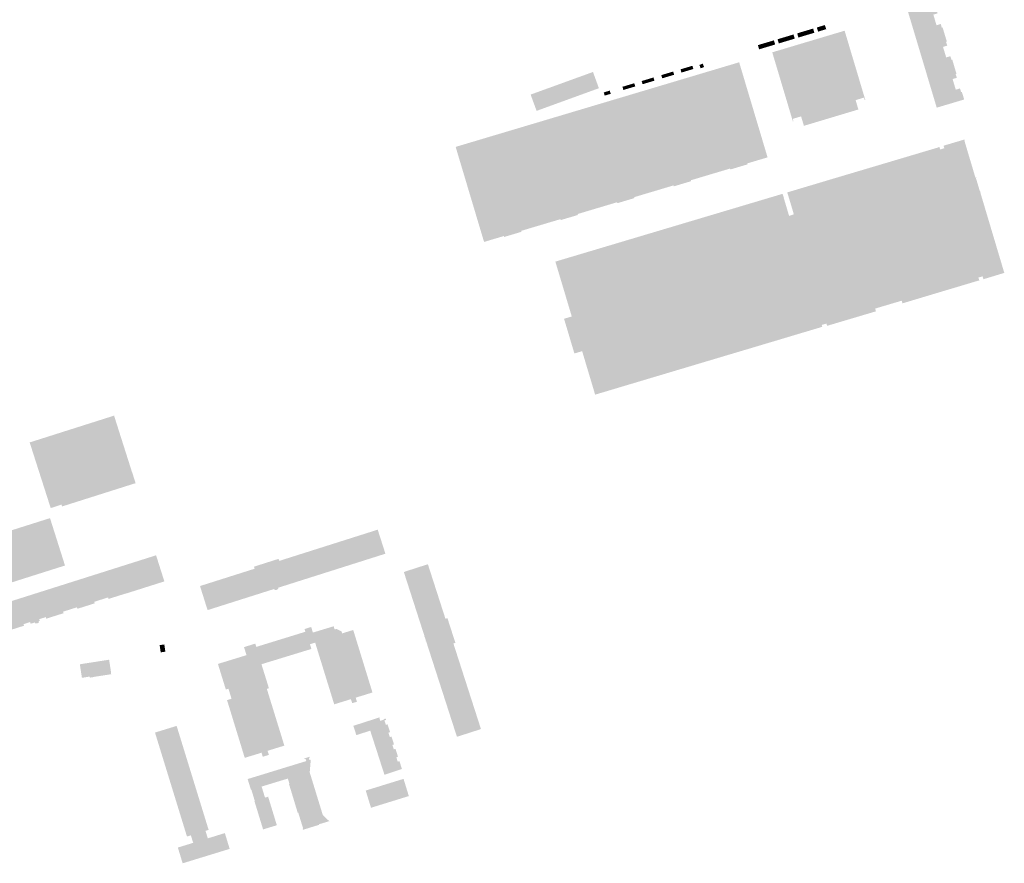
# Model space of a CAD drawing. Header units: inches. Extents: x 83304 to 84730, y 445871 to 447191.
# Tile 6 of 8: x 84229 to 84730, y 445928 to 446357. Entities that reach past the tile are written whole.
import ezdxf

# ---------------------------------------------------------------- set-up
doc = ezdxf.new("R2010")
doc.units = ezdxf.units.IN
doc.header["$MEASUREMENT"] = 0

msp = doc.modelspace()

# ---------------------------------------------------------------- hatches: boundary and pattern name
for points in [[(84694.53, 446365.45), (84695.65, 446361.73), (84695.26, 446361.62), (84695.82, 446359.74), (84693.68, 446359.1), (84695.28, 446353.7), (84697.42, 446354.34), (84697.98, 446352.46), (84698.38, 446352.58), (84699.46, 446348.96), (84685.52, 446344.78), (84680.58, 446361.27), (84694.53, 446365.45), (84694.53, 446365.45)], [(84648.57, 446350.93), (84659.07, 446315.81), (84658.78, 446315.72), (84658.42, 446316.93), (84654.17, 446315.66), (84655.56, 446310.9), (84627.88, 446302.6), (84626.45, 446307.39), (84622.21, 446306.12), (84622.57, 446304.9), (84622.28, 446304.82), (84622.25, 446304.93), (84611.79, 446339.94), (84647.17, 446350.51), (84648.57, 446350.93), (84648.57, 446350.93)], [(84618.54, 446347.8), (84622.6, 446349.02), (84623.23, 446346.9), (84619.18, 446345.69), (84618.54, 446347.8), (84618.54, 446347.8)], [(84628.52, 446350.8), (84629.16, 446348.68), (84625.1, 446347.46), (84624.46, 446349.58), (84628.52, 446350.8), (84628.52, 446350.8)], [(84628.52, 446350.8), (84632.57, 446352.02), (84633.21, 446349.9), (84629.16, 446348.68), (84628.52, 446350.8), (84628.52, 446350.8)], [(84638.51, 446353.79), (84639.2, 446351.7), (84635.08, 446350.46), (84634.45, 446352.57), (84638.51, 446353.79), (84638.51, 446353.79)], [(84699.46, 446348.96), (84700.55, 446345.35), (84700.15, 446345.23), (84700.72, 446343.35), (84698.58, 446342.71), (84700.21, 446337.35), (84702.34, 446337.98), (84702.9, 446336.1), (84703.29, 446336.22), (84704.4, 446332.47), (84690.46, 446328.29), (84685.52, 446344.78), (84699.46, 446348.96), (84699.46, 446348.96)], [(84608.58, 446344.82), (84609.22, 446342.7), (84605.13, 446341.47), (84604.49, 446343.59), (84608.58, 446344.82), (84608.58, 446344.82)], [(84608.58, 446344.82), (84612.63, 446346.03), (84613.27, 446343.91), (84609.22, 446342.7), (84608.58, 446344.82), (84608.58, 446344.82)], [(84618.54, 446347.8), (84619.18, 446345.69), (84615.11, 446344.47), (84614.47, 446346.58), (84618.54, 446347.8), (84618.54, 446347.8)], [(84597.8, 446325.41), (84609.41, 446286.57), (84599.12, 446283.5), (84599.26, 446283.03), (84590.49, 446280.41), (84590.35, 446280.88), (84570.4, 446274.93), (84570.54, 446274.46), (84561.76, 446271.84), (84561.62, 446272.31), (84541.65, 446266.35), (84541.79, 446265.89), (84533.04, 446263.28), (84532.9, 446263.75), (84522.55, 446260.66), (84518.74, 446259.52), (84512.89, 446257.78), (84513.03, 446257.31), (84504.27, 446254.69), (84504.13, 446255.16), (84484.15, 446249.21), (84484.29, 446248.73), (84475.53, 446246.12), (84475.39, 446246.59), (84465.31, 446243.59), (84450.87, 446291.89), (84494.15, 446304.8), (84594.79, 446334.83), (84594.97, 446334.88), (84595.65, 446332.61), (84596.51, 446329.73), (84596.6, 446329.42), (84597.74, 446325.61), (84597.8, 446325.41), (84597.8, 446325.41)], [(84574.84, 446333.32), (84574.76, 446333.54), (84576.49, 446334.19), (84576.93, 446333.02), (84577.14, 446332.46), (84575.41, 446331.81), (84574.84, 446333.32), (84574.84, 446333.32)], [(84523.68, 446321.7), (84492.01, 446310.2), (84491.77, 446310.84), (84490.02, 446315.62), (84488.98, 446318.47), (84519.49, 446329.53), (84520.67, 446329.95), (84523.68, 446321.7), (84523.68, 446321.7)], [(84558.4, 446329.26), (84558.89, 446327.63), (84555.88, 446326.73), (84555.39, 446328.36), (84558.4, 446329.26), (84558.4, 446329.26)], [(84558.4, 446329.26), (84561.42, 446330.17), (84561.91, 446328.54), (84558.89, 446327.63), (84558.4, 446329.26), (84558.4, 446329.26)], [(84568.18, 446332.2), (84568.67, 446330.57), (84565.64, 446329.66), (84565.15, 446331.29), (84568.18, 446332.2), (84568.18, 446332.2)], [(84568.18, 446332.2), (84571.2, 446333.1), (84571.69, 446331.47), (84568.67, 446330.57), (84568.18, 446332.2), (84568.18, 446332.2)], [(84704.4, 446332.47), (84705.43, 446328.99), (84705.04, 446328.88), (84705.6, 446326.99), (84703.46, 446326.36), (84705.07, 446320.95), (84707.2, 446321.6), (84707.78, 446319.73), (84708.17, 446319.85), (84709.35, 446315.99), (84695.4, 446311.81), (84690.46, 446328.29), (84704.4, 446332.47), (84704.4, 446332.47)], [(84538.66, 446323.34), (84541.68, 446324.24), (84542.17, 446322.61), (84539.15, 446321.71), (84538.66, 446323.34), (84538.66, 446323.34)], [(84548.42, 446326.26), (84548.91, 446324.64), (84545.89, 446323.73), (84545.4, 446325.36), (84548.42, 446326.26), (84548.42, 446326.26)], [(84548.42, 446326.26), (84551.44, 446327.17), (84551.93, 446325.54), (84548.91, 446324.64), (84548.42, 446326.26), (84548.42, 446326.26)], [(84526.14, 446319.58), (84529.21, 446320.5), (84529.7, 446318.87), (84526.63, 446317.95), (84526.14, 446319.58), (84526.14, 446319.58)], [(84538.66, 446323.34), (84539.15, 446321.71), (84536.13, 446320.8), (84535.65, 446322.43), (84538.66, 446323.34), (84538.66, 446323.34)], [(84717.71, 446269.02), (84717.78, 446268.82), (84717.54, 446268.75), (84729.74, 446227.85), (84719.13, 446224.65), (84718.69, 446226.11), (84716.58, 446225.47), (84717.04, 446223.94), (84716.69, 446223.83), (84716.65, 446223.96), (84703.12, 446219.91), (84697.38, 446218.19), (84691.69, 446216.49), (84677.99, 446212.39), (84677.59, 446213.73), (84673.63, 446212.56), (84667.95, 446210.87), (84664.1, 446209.72), (84664.51, 446208.33), (84639.65, 446200.95), (84639.42, 446201.72), (84639.54, 446201.76), (84639.42, 446202.14), (84636.92, 446201.4), (84637.21, 446200.45), (84618.21, 446194.78), (84612.51, 446193.07), (84608.7, 446191.94), (84599.38, 446189.15), (84584.08, 446184.59), (84521.77, 446165.98), (84515.16, 446188.09), (84511.23, 446186.91), (84505.96, 446204.53), (84509.89, 446205.71), (84505, 446222.06), (84501.55, 446233.59), (84617.05, 446268.04), (84617.69, 446265.96), (84617.64, 446265.95), (84620.35, 446256.84), (84622.77, 446257.6), (84619.67, 446267.99), (84619.63, 446267.97), (84619.39, 446268.75), (84644.23, 446276.17), (84657.74, 446280.18), (84696.42, 446291.69), (84696.39, 446291.79), (84696.73, 446291.9), (84697.13, 446290.57), (84699.24, 446291.2), (84698.86, 446292.49), (84699.4, 446292.65), (84700.54, 446292.99), (84709.5, 446295.65), (84709.66, 446295.13), (84709.45, 446295.07), (84715.07, 446276.23), (84715.41, 446276.33), (84715.52, 446276.36), (84715.59, 446276.16), (84715.62, 446276.06), (84715.34, 446275.97), (84717.41, 446269.04), (84717.68, 446269.12), (84717.71, 446269.02), (84717.71, 446269.02)], [(84277.25, 446155.32), (84277.29, 446155.33), (84277.4, 446154.96), (84277.36, 446154.96), (84286.28, 446126.89), (84286.32, 446126.9), (84288.14, 446121.16), (84288.19, 446121.01), (84250.81, 446109.16), (84250.5, 446110.11), (84245.04, 446108.34), (84245, 446108.48), (84234.35, 446141.71), (84239.95, 446143.48), (84247.06, 446145.74), (84264.67, 446151.33), (84271.76, 446153.58), (84277.25, 446155.32), (84277.25, 446155.32)], [(84244.16, 446103.07), (84244.68, 446103.24), (84252.31, 446079.16), (84218.98, 446068.6), (84212.2, 446066.45), (84211.24, 446069.48), (84210.35, 446072.29), (84209.46, 446075.12), (84208.56, 446077.94), (84207.67, 446080.76), (84206.78, 446083.58), (84205.88, 446086.41), (84204.57, 446090.53), (84244.16, 446103.07), (84244.16, 446103.07)], [(84415.17, 446085.14), (84414.64, 446084.97), (84414.63, 446084.99), (84364.96, 446069.24), (84361.16, 446068.03), (84360.56, 446067.84), (84360.71, 446067.35), (84360.27, 446066.95), (84359.85, 446066.75), (84359.4, 446066.67), (84358.82, 446066.75), (84358.66, 446067.24), (84356.48, 446066.55), (84324.82, 446056.51), (84324.58, 446057.27), (84324.54, 446057.25), (84321.07, 446068.26), (84321.11, 446068.28), (84320.96, 446068.74), (84348.69, 446077.53), (84348.36, 446078.57), (84360.86, 446082.55), (84361.19, 446081.5), (84408.01, 446096.34), (84408.01, 446096.36), (84411.25, 446097.39), (84411.28, 446097.27), (84415.14, 446085.25), (84415.17, 446085.14), (84415.17, 446085.14)], [(84251.58, 446054.93), (84242.81, 446052.15), (84242.56, 446052.95), (84240.91, 446052.42), (84239.23, 446051.89), (84239.5, 446051.03), (84238.9, 446050.84), (84239.06, 446050.34), (84238.63, 446049.98), (84238.19, 446049.78), (84237.76, 446049.71), (84237.18, 446049.74), (84237.01, 446050.24), (84234.85, 446049.56), (84234.58, 446050.43), (84231.26, 446049.37), (84231.51, 446048.58), (84222.74, 446045.8), (84222.5, 446046.55), (84215.44, 446044.31), (84215.68, 446043.56), (84206.91, 446040.78), (84206.66, 446041.54), (84199.6, 446039.31), (84199.84, 446038.54), (84191.09, 446035.77), (84191.11, 446035.71), (84187.37, 446034.52), (84183.18, 446047.65), (84183.13, 446047.78), (84298.6, 446084.35), (84301.83, 446074.17), (84302.81, 446071.09), (84302.15, 446070.88), (84283.21, 446064.88), (84283.2, 446064.93), (84280.54, 446064.1), (84274.45, 446062.18), (84274.21, 446062.94), (84267.16, 446060.72), (84267.4, 446059.94), (84261.68, 446058.13), (84258.64, 446057.17), (84258.4, 446057.94), (84251.34, 446055.7), (84251.58, 446054.93), (84251.58, 446054.93)], [(84436.79, 446079.71), (84436.88, 446079.41), (84445.68, 446052.1), (84446.68, 446052.43), (84450.73, 446039.88), (84449.72, 446039.55), (84463.72, 445996.09), (84463.24, 445995.94), (84463.26, 445995.89), (84452.28, 445992.35), (84452.27, 445992.4), (84451.51, 445992.15), (84436.22, 446039.56), (84435.85, 446040.72), (84435.59, 446040.63), (84435.52, 446040.83), (84435.79, 446040.91), (84435.17, 446042.83), (84434.9, 446042.74), (84434.84, 446042.94), (84435.11, 446043.03), (84434.73, 446044.2), (84424.55, 446075.79), (84424.53, 446075.83), (84425.29, 446076.07), (84425.28, 446076.12), (84436.27, 446079.66), (84436.29, 446079.62), (84436.76, 446079.77), (84436.79, 446079.71), (84436.79, 446079.71)], [(84398.8, 446046.4), (84408.58, 446014.63), (84404.52, 446013.37), (84403.04, 446012.92), (84400.06, 446012), (84400.24, 446011.39), (84400.59, 446010.24), (84400.68, 446009.93), (84398.29, 446009.19), (84397.65, 446011.25), (84389.14, 446008.62), (84379.46, 446039.97), (84376.8, 446039.15), (84377.54, 446036.76), (84352.16, 446028.99), (84355.96, 446016.8), (84354.89, 446016.47), (84363.8, 445987.64), (84360.04, 445986.47), (84355.29, 445985), (84355.49, 445984.37), (84355.84, 445983.23), (84355.93, 445982.93), (84352.83, 445981.97), (84352.2, 445984.03), (84350.19, 445983.42), (84343.67, 445981.42), (84334.67, 446010.75), (84336.96, 446011.45), (84335.38, 446016.57), (84334.05, 446016.16), (84330.03, 446029.15), (84340.22, 446032.27), (84344.57, 446033.61), (84343.31, 446037.69), (84349.01, 446039.48), (84349.1, 446039.2), (84349.53, 446037.81), (84374.48, 446045.49), (84374.05, 446046.88), (84377.42, 446047.93), (84378.31, 446045.08), (84388.87, 446048.29), (84389.38, 446046.63), (84390.38, 446046.95), (84392.86, 446045.62), (84393.18, 446044.66), (84398.8, 446046.4), (84398.8, 446046.4)], [(84302.79, 446039.05), (84303.33, 446035.37), (84300.96, 446035.02), (84300.42, 446038.7), (84302.79, 446039.05), (84302.79, 446039.05)], [(84275.71, 446024.92), (84275.64, 446024.91), (84275.79, 446023.92), (84267.22, 446022.59), (84267.23, 446022.53), (84264.95, 446022.18), (84264.87, 446022.72), (84260.91, 446022.1), (84259.84, 446028.97), (84274.72, 446031.29), (84275.71, 446024.92), (84275.71, 446024.92)], [(84416.68, 445994.21), (84417.4, 445991.95), (84418.25, 445992.23), (84419.54, 445988.25), (84418.69, 445987.98), (84419.42, 445985.73), (84420.26, 445986.01), (84421.56, 445982.01), (84420.71, 445981.73), (84421.44, 445979.49), (84422.28, 445979.76), (84423.58, 445975.75), (84418.61, 445974.11), (84414.93, 445972.91), (84414.68, 445972.83), (84412.65, 445979.13), (84410.64, 445985.37), (84408.63, 445991.6), (84407.46, 445995.24), (84406.08, 445994.8), (84405.99, 445994.77), (84400.39, 445992.97), (84398.87, 445997.7), (84400.99, 445998.38), (84402.15, 445998.75), (84412.12, 446001.97), (84412.22, 446001.62), (84412.11, 446001.58), (84412.55, 446000.24), (84414.41, 446000.84), (84414.32, 446001.12), (84415.27, 446001.43), (84415.29, 446001.37), (84415.51, 446000.71), (84414.66, 446000.43), (84415.39, 445998.18), (84416.24, 445998.45), (84417.52, 445994.48), (84416.68, 445994.21), (84416.68, 445994.21)], [(84309.05, 445997.66), (84325.3, 445944.83), (84323.72, 445944.34), (84324.88, 445940.51), (84326.48, 445941), (84327.72, 445941.38), (84333.56, 445943.18), (84336, 445935.16), (84329.45, 445933.15), (84318.65, 445929.84), (84312.11, 445927.83), (84309.66, 445935.83), (84315.48, 445937.62), (84317.46, 445938.23), (84316.29, 445942.04), (84314.31, 445941.44), (84313.26, 445944.83), (84298.05, 445994.27), (84309.05, 445997.66), (84309.05, 445997.66)], [(84376.69, 445974.04), (84383.36, 445952.29), (84386.62, 445949.25), (84381.38, 445947.65), (84381.46, 445947.4), (84380.85, 445947.21), (84376.21, 445945.77), (84373.29, 445944.86), (84373.12, 445945.38), (84373.37, 445945.46), (84373.27, 445945.79), (84370.88, 445953.5), (84370.63, 445953.42), (84366.17, 445968.1), (84366.41, 445968.18), (84365.58, 445970.9), (84352.24, 445966.83), (84353.96, 445961.21), (84355.55, 445961.69), (84359.98, 445947.18), (84353, 445945.05), (84348.57, 445959.47), (84348.55, 445959.54), (84348.76, 445959.6), (84347.03, 445965.24), (84346.82, 445965.17), (84346.77, 445965.34), (84345.14, 445970.64), (84369.45, 445978.1), (84370.93, 445978.56), (84374.93, 445979.78), (84374.57, 445980.96), (84374.01, 445980.79), (84373.91, 445981.12), (84374.11, 445981.19), (84374.32, 445981.25), (84376.2, 445981.83), (84376.71, 445981.98), (84376.81, 445981.65), (84376.25, 445981.48), (84376.61, 445980.3), (84377.23, 445980.49), (84376.69, 445974.04)], [(84417.97, 445968.76), (84420.67, 445960.02), (84414.26, 445958.04), (84411.56, 445966.78), (84414.21, 445967.6), (84415.62, 445968.03), (84417.97, 445968.76), (84417.97, 445968.76)], [(84421.96, 445969.99), (84424.38, 445970.74), (84427.08, 445962), (84420.67, 445960.02), (84417.97, 445968.76), (84420.5, 445969.54), (84421.96, 445969.99), (84421.96, 445969.99)], [(84411.56, 445966.78), (84414.26, 445958.04), (84407.84, 445956.05), (84405.15, 445964.8), (84408, 445965.68), (84409.44, 445966.12), (84411.56, 445966.78), (84411.56, 445966.78)]]:
    msp.add_hatch(color=256).paths.add_polyline_path(points, flags=0)

doc.saveas('drawing.dxf')
